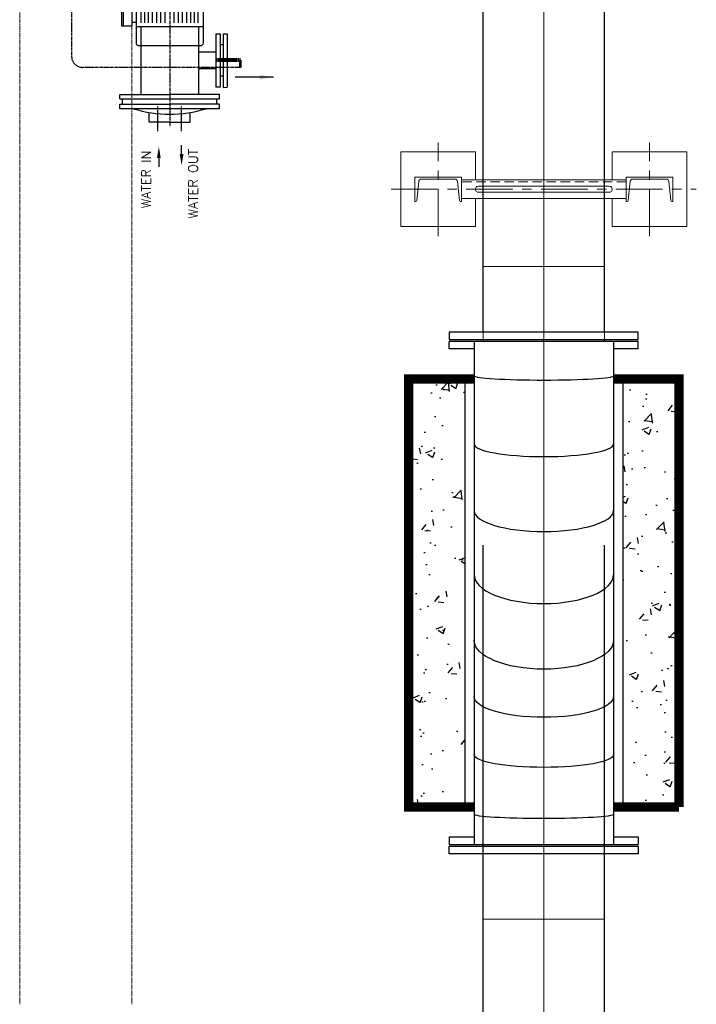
# Model space of a CAD drawing. Header units: inches. Extents: x -4968858 to -265257, y -220693 to 1871410.
# Tile 58 of 225: x -2009812 to -2008004, y 978444 to 981075. Entities that reach past the tile are written whole.
import ezdxf

# ---------------------------------------------------------------- set-up
doc = ezdxf.new("R2010")
doc.units = ezdxf.units.IN
doc.header["$MEASUREMENT"] = 0
for name, pattern in [('CENTER', [2, 1.25, -0.25, 0.25, -0.25]), ('CENTER2', [1.125, 0.75, -0.125, 0.125, -0.125]), ('CL-1', [1.25, 1, -0.125, 0, -0.125]), ('CONTINOUS', [0]), ('DASHED', [0.75, 0.5, -0.25]), ('HIDDEN', [0.375, 0.25, -0.125])]:
    doc.linetypes.add(name, pattern=pattern)
for name, color, linetype, lineweight in [('01_ CENTER LINE', 1, 'CENTER2', 0), ('01_Dimension', 12, 'Continuous', 13), ('01_Pipe Support', 31, 'Continuous', 13), ('CABLE TRENCH', 254, 'DASHED', 0), ('CENTER', 1, 'CL-1', 13)]:
    doc.layers.add(name, color=color, linetype=linetype, lineweight=lineweight)
doc.layers.add('12.BASLPIPE', color=96, linetype='Continuous')
doc.styles.add('ROMANS', font='romans.shx', dxfattribs={"width": 0.8})
doc.styles.get("Standard").update_dxf_attribs({"font": 'romans.shx', "height": 1000})
doc.dimstyles.get("Standard").update_dxf_attribs({"dimtxt": 0.18, "dimasz": 0.18, "dimexe": 0.18, "dimexo": 0.0625, "dimgap": 0.09, "dimtad": 0, "dimtih": 1, "dimtoh": 1, "dimdec": 4, "dimzin": 0, "dimdsep": 46, "dimtxsty": 'Standard', "dimcen": 0.09, "dimadec": 0, "dimazin": 0, "dimtfac": 1, "dimtdec": 4, "dimtofl": 0, "dimtmove": 0, "dimatfit": 3, "dimfxl": 0, "dimtolj": 1, "dimtzin": 0, "dimarcsym": 0})

# ---------------------------------------------------------------- blocks, each defined once
blk = doc.blocks.new('300NB_Spl Bend_plan')
for p, q in [((-1324.200877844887, 252.5000000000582), (-1344.200877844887, 252.5000000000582)), ((-1344.200877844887, 252.5000000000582), (-1344.200877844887, -252.4999999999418)), ((-1324.200877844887, 252.5000000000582), (-1324.200877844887, 186.3000000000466)), ((-19.99999999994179, 252.5000000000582), (5.820766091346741e-11, 252.5000000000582)), ((-19.99999999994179, 186.3000000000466), (-19.99999999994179, 252.5000000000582)), ((5.820766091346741e-11, -252.4999999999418), (5.820766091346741e-11, 252.5000000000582)), ((5.820766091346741e-11, 186.3000000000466), (-1344.200877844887, 186.3000000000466)), ((5.820766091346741e-11, -186.2999999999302), (-1344.200877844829, -186.300000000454)), ((-1324.200877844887, -186.2999999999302), (-1324.200877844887, -252.4999999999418)), ((-19.99999999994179, -252.4999999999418), (-19.99999999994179, -186.2999999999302)), ((-1324.200877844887, -252.4999999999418), (-1344.200877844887, -252.4999999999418)), ((-19.99999999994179, -252.4999999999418), (5.820766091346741e-11, -252.4999999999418))]:
    blk.add_line(p, q)
at = {"extrusion": (0, 0, -1)}
for centre, major_axis, ratio in [((-1263.851543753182, -1.746229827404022e-10), (5.82077e-11, 186.3000000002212), 0.0611626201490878), ((-1104.350699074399, -1.746229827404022e-10), (0, 186.3000000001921), 0.1825760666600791), ((-948.4254681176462, -1.164153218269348e-10), (0, 186.300000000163), 0.3012677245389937), ((-798.4003369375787, -1.164153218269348e-10), (0, 186.3000000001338), 0.4156403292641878)]:
    blk.add_ellipse(centre, major_axis=major_axis, ratio=ratio, start_param=3.141592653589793, end_param=6.283185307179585, dxfattribs=at)
for centre, major_axis, ratio, start_param, end_param in [((-623.2022618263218, -5.820766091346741e-11), (0, 186.3000000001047), 0.4154681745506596, 0, 3.141592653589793), ((-451.9015868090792, -5.820766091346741e-11), (0, 186.3000000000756), 0.3012677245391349, 0, 3.141592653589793), ((-273.8640999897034, 0), (0, -186.3000000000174), 0.1825760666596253, 3.141592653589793, 6.283185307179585), ((-91.7439302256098, 5.820766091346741e-11), (-5.82077e-11, 186.2999999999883), 0.0611626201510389, 0, 3.141592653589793)]:
    blk.add_ellipse(centre, major_axis=major_axis, ratio=ratio, start_param=start_param, end_param=end_param)
at = {"layer": '01_ CENTER LINE', "ltscale": 150}
blk.add_line((0, 0), (-1344.200877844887, 5.820766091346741e-11), dxfattribs=at)
at = {"layer": '01_Dimension', "color": 0}
for p, q in [((-1544.200877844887, -161.8950369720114), (-1544.200877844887, 161.9049630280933, 6.76404507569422e-09)), ((-1544.200877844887, 161.9049630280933, 6.76404507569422e-09), (-1344.200877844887, 161.9049630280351)), ((200.0000000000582, 161.9049630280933, 6.76404507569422e-09), (5.820766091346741e-11, 161.9049630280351)), ((200.0000000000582, -161.8950369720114), (200.0000000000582, 161.9049630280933, 6.76404507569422e-09)), ((-1344.200877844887, -161.8950369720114), (-1544.200877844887, -161.8950369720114)), ((5.820766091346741e-11, -161.8950369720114), (200.0000000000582, -161.8950369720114))]:
    blk.add_line(p, q, dxfattribs=at)
blk = doc.blocks.new('PS_1')
at = {"layer": '01_Pipe Support', "color": 1, "linetype": 'CENTER', "ltscale": 100}
for p, q in [((-282.4999999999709, -124.9999999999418), (-282.5000000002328, 125.0000000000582)), ((282.4999999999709, -124.9999999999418), (282.5000000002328, 125.0000000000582)), ((-407.5, -5.820766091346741e-11), (407.5, 5.820766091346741e-11))]:
    blk.add_line(p, q, dxfattribs=at)
at = {"layer": '01_Pipe Support'}
for p, q in [((220, 25.00000000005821), (-220, 25.00000000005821)), ((-220, 25.00000000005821), (-220, -24.99999999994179)), ((174.8725073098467, 7.986218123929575), (-174.872507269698, 7.986218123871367)), ((220, 25.00000000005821), (220, -24.99999999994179)), ((220, -24.99999999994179), (-220, -24.99999999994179)), ((174.9000236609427, -8.013781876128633), (-174.9000236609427, -8.013781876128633))]:
    blk.add_line(p, q, dxfattribs=at)
at = {"layer": '01_Pipe Support', "linetype": 'HIDDEN', "ltscale": 100}
blk.add_line((220, 20.00000000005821), (-220, 20.00000000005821), dxfattribs=at)
at = {"layer": '01_Pipe Support'}
for points in [[(-182.5, 25.00000000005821), (-182.5, 100.0000000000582), (-382.5, 100.0000000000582), (-382.5, -99.99999999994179), (-182.5, -99.99999999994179), (-182.5, -24.99999999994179)], [(182.5, 25.00000000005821), (182.5, 100.0000000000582), (382.5, 100.0000000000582), (382.5, -99.99999999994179), (182.5, -99.99999999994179), (182.5, -24.99999999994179)]]:
    blk.add_lwpolyline(points, dxfattribs=at)
for points in [[(-345, 32.50000000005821), (-345, -32.49999999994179), (-342.098324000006, -32.49999999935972, 0.3838640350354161), (-339.7114700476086, -30.35086704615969), (-334.3685145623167, 20.4839588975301, -0.3838640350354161), (-326.9095959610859, 27.19999937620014), (-238.0904040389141, 27.20000000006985, -0.3838640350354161), (-230.6314854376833, 20.4839588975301), (-225.2885299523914, -30.35086704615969, 0.3838640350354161), (-222.901675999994, -32.49999999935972), (-220, -32.49999999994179), (-220, 32.50000000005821)], [(345, 32.50000000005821), (345, -32.49999999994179), (342.098324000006, -32.49999999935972, -0.3838640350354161), (339.7114700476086, -30.35086704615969), (334.3685145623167, 20.4839588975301, 0.3838640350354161), (326.9095959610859, 27.19999937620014), (238.0904040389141, 27.20000000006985, 0.3838640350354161), (230.6314854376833, 20.4839588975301), (225.2885299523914, -30.35086704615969, -0.3838640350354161), (222.901675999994, -32.49999999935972), (220, -32.49999999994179), (220, 32.50000000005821)]]:
    blk.add_lwpolyline(points, format="xyb", close=True, dxfattribs=at)
for centre, start, end in [((-174.9000236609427, -0.01375821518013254), 89.80292857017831, 270), ((174.9000236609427, -0.01375821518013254), 270, 90.19707142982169)]:
    blk.add_arc(centre, 8.000023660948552, start, end, dxfattribs=at)
blk = doc.blocks.new('A$C3EBB7D44')
at = {"layer": 'CABLE TRENCH', "color": 251, "lineweight": 0, "ltscale": 5}
for p, q in [((21605.25127228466, 7800.143154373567), (21605.25127228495, 12351.27416577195)), ((21905.25127228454, 7800.143154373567), (21905.25127228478, 12351.27416577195))]:
    blk.add_line(p, q, dxfattribs=at)
blk = doc.blocks.new('500PST-TV')
at = {"color": 1, "linetype": 'CENTER', "ltscale": 5}
for p, q in [((-455.1495134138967, -1237.920654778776), (-946.367113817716, -1237.920654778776)), ((-976.367113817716, -1689.218859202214), (-976.367113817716, -1267.920654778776)), ((-61.39138712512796, -1499.911674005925), (-1132.91040904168, -1499.911674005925))]:
    blk.add_line(p, q, dxfattribs=at)
for p, q in [((-1086.545402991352, -1633.371674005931), (-1086.545402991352, -1366.451674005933)), ((-1086.545402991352, -1366.451674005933), (-1074.258914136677, -1366.451674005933)), ((-1086.545402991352, -1366.451674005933), (-1074.258914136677, -1366.451674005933)), ((-1074.258914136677, -1366.451674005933), (-1074.258914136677, -1499.911674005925)), ((-1060.59882013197, -1366.451674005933), (-1060.59882013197, -1633.371674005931)), ((-1060.59882013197, -1366.451674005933), (-1048.251185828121, -1366.451674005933)), ((-1060.59882013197, -1366.451674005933), (-1048.251185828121, -1366.451674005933)), ((-1048.251185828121, -1366.451674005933), (-1048.251185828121, -1471.411674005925)), ((-1048.251185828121, -1366.451674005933), (-1048.251185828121, -1499.911674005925)), ((-1074.258914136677, -1373.808120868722), (-1060.59882013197, -1373.808120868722)), ((-1074.258914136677, -1373.808120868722), (-1060.59882013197, -1373.808120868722)), ((-1122.733178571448, -1445.172766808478), (-1096.888067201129, -1445.172766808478)), ((-1122.733178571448, -1499.911674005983), (-1122.733178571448, -1445.172766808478)), ((-867.527664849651, -1422.655674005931), (-1048.251185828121, -1422.655674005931)), ((-1208.444984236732, -1470.961394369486), (-1242.129040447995, -1470.961394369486)), ((-1122.733178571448, -1499.911674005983), (-1122.733178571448, -1554.650581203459)), ((-1074.258914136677, -1633.371674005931), (-1074.258914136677, -1499.911674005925)), ((-1048.251185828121, -1633.371674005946), (-1048.251185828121, -1499.911674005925)), ((-1217.801680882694, -1531.866953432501), (-1184.117624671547, -1531.866953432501)), ((-1122.733178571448, -1554.650581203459), (-1096.888067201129, -1554.650581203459)), ((-867.527664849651, -1577.167674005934), (-1048.251185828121, -1577.167674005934)), ((-980.4563038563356, -1623.336610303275), (-980.4767880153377, -1578.271675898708)), ((-935.599025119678, -1623.336610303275), (-935.5791204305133, -1578.271675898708)), ((-1074.258914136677, -1626.015227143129), (-1060.59882013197, -1626.015227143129)), ((-1074.258914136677, -1626.015227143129), (-1060.59882013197, -1626.015227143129)), ((-886.8393646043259, -1623.336610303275), (-1029.21513601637, -1623.336610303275)), ((-1086.545402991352, -1633.371674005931), (-1074.258914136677, -1633.371674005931)), ((-1086.545402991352, -1633.371674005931), (-1074.258914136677, -1633.371674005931)), ((-1060.59882013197, -1633.371674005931), (-1048.251185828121, -1633.371674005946)), ((-1060.59882013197, -1633.371674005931), (-1048.251185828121, -1633.371674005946)), ((-886.7245768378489, -1642.429398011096), (-1029.525128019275, -1642.429398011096)), ((-886.6932861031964, -1653.691440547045), (-1029.493837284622, -1653.691440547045)), ((-886.8080738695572, -1634.598652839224), (-1029.183845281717, -1634.598652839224))]:
    blk.add_line(p, q)
at = {"color": 7}
for p, q in [((-865.9027814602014, -1398.651867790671), (-865.9027814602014, -1372.290480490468)), ((-865.9027814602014, -1372.290480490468), (-798.7580767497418, -1372.290480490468)), ((-865.9027814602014, -1376.117141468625), (-799.183056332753, -1376.117141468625)), ((-866.8732164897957, -1410.63224388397), (-866.8732164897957, -1589.091443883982)), ((-798.7580767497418, -1398.651867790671), (-865.9027814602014, -1398.651867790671)), ((-856.5535155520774, -1410.982206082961), (-856.5535155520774, -1399.077045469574)), ((-856.7712838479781, -1423.902980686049), (-762.4865042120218, -1423.902980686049)), ((-856.7712838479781, -1433.89994585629), (-762.4865042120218, -1433.89994585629)), ((-856.7712838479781, -1442.988090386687), (-762.4865042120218, -1442.988090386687)), ((-856.7712838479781, -1453.893855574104), (-762.4865042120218, -1453.893855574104)), ((-856.7712838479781, -1465.708420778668), (-762.4865042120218, -1465.708420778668)), ((-856.7712838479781, -1476.614185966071), (-762.4865042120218, -1476.614185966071)), ((-856.7712838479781, -1487.519951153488), (-762.4865042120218, -1487.519951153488)), ((-856.7712838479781, -1512.203736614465), (-762.4865042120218, -1512.203736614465)), ((-856.7712838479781, -1523.109501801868), (-762.4865042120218, -1523.109501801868)), ((-856.7712838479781, -1534.01526698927), (-762.4865042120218, -1534.01526698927)), ((-856.7712838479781, -1545.829832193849), (-762.4865042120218, -1545.829832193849)), ((-856.7712838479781, -1556.735597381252), (-762.4865042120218, -1556.735597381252)), ((-856.7712838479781, -1565.823741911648), (-762.4865042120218, -1565.823741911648)), ((-856.7712838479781, -1575.820707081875), (-762.4865042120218, -1575.820707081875)), ((-1029.183845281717, -1634.598652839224), (-1029.21513601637, -1623.336610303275)), ((-886.8393646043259, -1623.336610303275), (-886.8080738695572, -1634.598652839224)), ((-1029.525128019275, -1642.429398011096), (-1029.493837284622, -1653.691440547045)), ((-999.895124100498, -1642.474569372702), (-999.8666897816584, -1634.704393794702)), ((-916.1593765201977, -1642.474569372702), (-916.187810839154, -1634.704393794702)), ((-886.7245768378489, -1642.429398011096), (-886.6932861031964, -1653.691440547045))]:
    blk.add_line(p, q, dxfattribs=at)
at = {"color": 7, "linetype": 'Continuous'}
for p, q in [((-917.4522268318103, -1415.589443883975), (-917.4522268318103, -1584.134243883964)), ((-717.8039068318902, -1410.63224388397), (-912.4950268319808, -1410.63224388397)), ((-717.8039068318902, -1589.091443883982), (-912.4950268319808, -1589.091443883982))]:
    blk.add_line(p, q, dxfattribs=at)
at = {"color": 1, "linetype": 'CENTER2', "ltscale": 4}
for p, q in [((-1146.672153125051, -1468.493120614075), (-1079.127741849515, -1468.493120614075)), ((-1146.672153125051, -1531.330227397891), (-1079.127741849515, -1531.330227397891))]:
    blk.add_line(p, q, dxfattribs=at)
at = {"color": 1, "linetype": 'CENTER2', "lineweight": 80, "ltscale": 4}
blk.add_line((-957.2324872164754, -1689.218859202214), (-957.2324872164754, -1622.232608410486), dxfattribs=at)
at = {"color": 1, "linetype": 'CENTER2', "lineweight": 53, "ltscale": 4}
blk.add_line((-976.367113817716, -1689.218859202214), (-957.2324872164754, -1689.218859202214), dxfattribs=at)
at = {"color": 1, "linetype": 'CENTER', "ltscale": 5}
blk.add_arc((-946.367113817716, -1267.920654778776), 30, 90, 180, dxfattribs=at)
at = {"color": 7}
for centre, start, end in [((-785.1490691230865, -1498.915881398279), 162.3200364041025, 180.1803604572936), ((-785.1490691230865, -1500.907466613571), 179.8196395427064, 197.6799635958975)]:
    blk.add_arc(centre, 316.3376760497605, start, end, dxfattribs=at)
at = {"color": 7, "linetype": 'CENTER'}
for centre, start, end in [((-912.4950268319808, -1415.589443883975), 90, 180), ((-912.4950268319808, -1584.134243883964), 180, 270)]:
    blk.add_arc(centre, 4.957199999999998, start, end, dxfattribs=at)
at = {"color": 0, "linetype": 'ByBlock'}
for points in [[(-1218.214018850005, -1475.908107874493), (-1218.214018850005, -1465.908107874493), (-1188.214018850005, -1470.908107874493)], [(-1208.032646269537, -1536.813666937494), (-1208.032646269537, -1526.813666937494), (-1238.032646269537, -1531.813666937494)]]:
    blk.add_solid(points, dxfattribs=at)
at = {"style": 'ROMANS'}
for s, p in [('WATER IN', (-1353.234177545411, -1449.393664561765)), ('WATER OUT', (-1380.371980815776, -1574.958833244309))]:
    blk.add_text(s, height=25, dxfattribs=at).set_placement(p)
blk.add_leader([(-1002.393038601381, -1777.737335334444), (-1002.393038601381, -1674.80520833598)], dimstyle='Standard', override={"dimscale": 15, "dimtxt": 2.2, "dimasz": 2.5, "dimexe": 1, "dimexo": 1, "dimgap": 1, "dimtad": 1, "dimtih": 0, "dimtoh": 0, "dimdec": 2, "dimzin": 8, "dimtxsty": 'ROMANS', "dimcen": 0, "dimazin": 2, "dimtdec": 2, "dimtofl": 1, "dimtmove": 2, "dimarcsym": 1})
blk = doc.blocks.new('A$C11FB3BBB')
blk.add_blockref('500PST-TV', (166.470834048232, -433.2729835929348))
blk = doc.blocks.new('A$C1F1B71E3')
h = blk.add_hatch()
h.set_pattern_fill('AR-CONC', color=256, style=0)
h.set_pattern_definition([(49.99999999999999, (53034.84496942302, 11345.20962523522), (182.184668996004, -15.93908553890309), [19.05, -209.55]), (355, (53034.84496942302, 11345.20962523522), (-35.24282597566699, 191.05664288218), [15.24, -167.64]), (100.451, (53050.02696942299, 11343.8813752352), (146.9425016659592, 175.1166878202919), [16.19, -178.09]), (46.18420000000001, (53034.84496942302, 11396.00962523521), (271.0790408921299, -42.04232793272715), [28.575, -314.325]), (96.6356, (53057.43486942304, 11392.50612523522), (237.4042344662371, 247.4255558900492), [24.28499999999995, -267.1349999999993]), (351.1840000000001, (53034.84496942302, 11396.00962523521), (237.4046058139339, 247.4251178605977), [22.86, -251.46]), (21, (53060.24496942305, 11383.30962523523), (151.6148798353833, -102.2655185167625), [19.05, -209.55]), (326.0000000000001, (53060.24496942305, 11383.30962523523), (61.80202834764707, 184.1879661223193), [15.24, -167.64]), (71.4514, (53072.87946942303, 11374.78752523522), (213.4164907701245, 81.92285771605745), [16.19, -178.09]), (37.50000000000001, (53034.84496942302, 11345.20962523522), (3.088603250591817, 84.55503887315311), [0, -165.608, 0, -170.18, 0, -168.275]), (7.499999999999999, (53034.84496942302, 11345.20962523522), (66.81966251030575, 100.1805748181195), [0, -97.02799999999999, 0, -161.798, 0, -64.135]), (327.5, (52978.20296942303, 11345.20962523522), (135.5905951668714, -5.728743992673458), [0, -63.5, 0, -198.12, 0, -262.89]), (317.5, (52952.80296942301, 11345.20962523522), (148.129181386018, 25.42649103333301), [0, -82.55, 0, -131.572, 0, -186.69])])
h.paths.add_polyline_path([(61599.37106891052, 20526.52940446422), (61449.37106891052, 20526.52940446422), (61449.37106891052, 19382.32852661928), (61599.37106891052, 19382.32852661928)])
h.paths.add_polyline_path([(62171.9710689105, 20526.52940446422), (62021.9710689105, 20526.52940446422), (62021.9710689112, 19382.32852661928), (62171.9710689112, 19382.32852661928)])
for p, q in [((61599.37106891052, 20526.52940446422), (61599.37106891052, 19382.32852661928)), ((62021.9710689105, 20526.52940446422), (62021.9710689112, 19382.32852661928))]:
    blk.add_line(p, q)
for points in [[(61558.17106891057, 20631.52940446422), (62063.17106891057, 20631.52940446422), (62063.17106891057, 20651.52940446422), (61558.17106891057, 20651.52940446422)], [(61558.17106891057, 19277.32852661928), (62063.17106891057, 19277.32852661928), (62063.17106891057, 19257.32852661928), (61558.17106891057, 19257.32852661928)]]:
    blk.add_lwpolyline(points, close=True)
at = {"const_width": 25}
for points in [[(61624.37106891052, 20526.52940446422), (61449.37106891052, 20526.52940446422), (61449.37106891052, 19382.32852661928), (61624.37106891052, 19382.32852661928)], [(62171.9710689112, 19382.32852661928), (62171.9710689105, 20526.52940446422), (61996.97106891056, 20526.52940446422)], [(61996.97106891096, 19382.32852661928), (62171.9710689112, 19382.32852661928)]]:
    blk.add_lwpolyline(points, dxfattribs=at)
at = {"layer": '12.BASLPIPE'}
for p, q in [((61648.77106891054, 20651.52940446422), (61648.77106891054, 23315.33852457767)), ((61972.57106891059, 20651.52940446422), (61972.57106891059, 23315.33852457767)), ((61648.77106891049, 15627.56553230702), (61648.77106891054, 20082.10114450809)), ((61972.57106891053, 15627.56553230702), (61972.57106891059, 20082.10114450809))]:
    blk.add_line(p, q, dxfattribs=at)
at = {"layer": 'CENTER'}
blk.add_line((61810.67106891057, 24140.11114247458), (61810.67106891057, 15627.56553230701), dxfattribs=at)
at = {"rotation": 90}
for name, p in [('A$C11FB3BBB', (58877.70841886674, 22168.79291442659)), ('300NB_Spl Bend_plan', (61810.67106891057, 20626.52940446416))]:
    blk.add_blockref(name, p, dxfattribs=at)
blk.add_blockref('PS_1', (61810.68099496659, 21033.36470040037))
at = {"layer": '01_Dimension', "color": 0}
blk.add_blockref('A$C3EBB7D44', (38804.84993245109, 11054.83969808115), dxfattribs=at)
blk = doc.blocks.new('AHP BLOCK')
at = {"xscale": 0.001, "yscale": 0.001, "zscale": 0.001}
blk.add_blockref('A$C1F1B71E3', (-166.1154662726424, 61.83926689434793), dxfattribs=at)

msp = doc.modelspace()

# ---------------------------------------------------------------- block references
at = {"color": 1, "linetype": 'CONTINOUS', "lineweight": 15, "xscale": 1000, "yscale": 1000, "zscale": 1000}
msp.add_blockref('AHP BLOCK', (-1904106.497990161, 897749.4631069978), dxfattribs=at)

doc.saveas('drawing.dxf')
